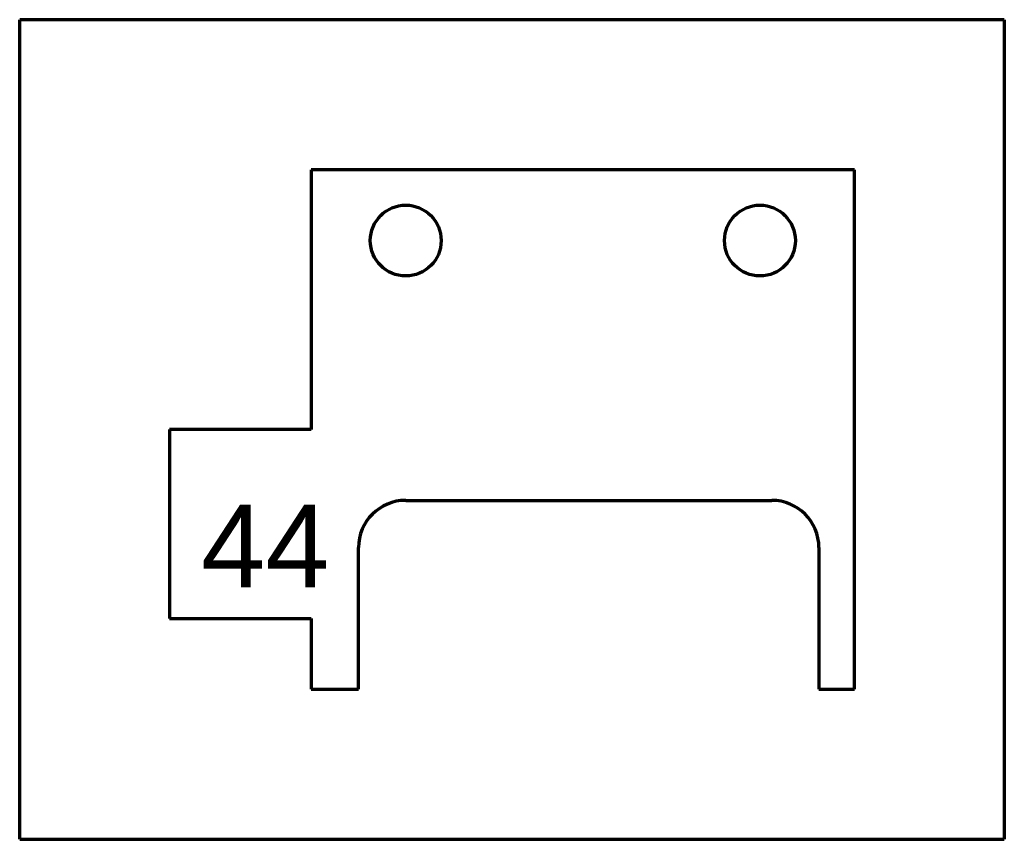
# Model space of a CAD drawing. Header units: millimetres. Extents: x 116.2 to 157.9, y 105.9 to 140.6.
import ezdxf

# ---------------------------------------------------------------- set-up
doc = ezdxf.new("R2010")
doc.units = ezdxf.units.MM
doc.layers.add('1', color=7, linetype='Continuous', true_color=0xffffff)
doc.styles.add('Arial', font='Arial')

msp = doc.modelspace()

# ---------------------------------------------------------------- linework, layer by layer
at = {"layer": '1', "color": 8, "linetype": 'Continuous', "lineweight": 70}
for p, q in [((116.171846, 105.852814), (116.171846, 140.552814)), ((157.871846, 140.552814), (116.171846, 140.552814)), ((157.871846, 140.552814), (157.871846, 105.852814)), ((116.171846, 105.852814), (157.871846, 105.852814))]:
    msp.add_line(p, q, dxfattribs=at)
at = {"layer": '1', "color": 175, "linetype": 'Continuous', "lineweight": 70}
for p, q in [((151.521846, 134.202814), (128.521846, 134.202814)), ((128.521846, 134.202814), (128.521846, 123.202814)), ((151.521846, 112.202814), (151.521846, 134.202814)), ((128.521846, 123.202814), (122.521846, 123.202814)), ((122.521846, 123.202814), (122.521846, 115.202814)), ((132.521846, 120.202814), (148.021846, 120.202814)), ((130.521846, 112.202814), (130.521846, 118.202814)), ((150.021846, 118.202814), (150.021846, 112.202814)), ((122.521846, 115.202814), (128.521846, 115.202814)), ((128.521846, 115.202814), (128.521846, 112.202814)), ((128.521846, 112.202814), (130.521846, 112.202814)), ((150.021846, 112.202814), (151.521846, 112.202814))]:
    msp.add_line(p, q, dxfattribs=at)
for centre in [(132.521846, 131.202814), (147.521846, 131.202814)]:
    msp.add_circle(centre, 1.5, dxfattribs=at)
for centre, start, end in [((132.521846, 118.202814), 90, 180), ((148.021846, 118.202814), 0, 90)]:
    msp.add_arc(centre, 2, start, end, dxfattribs=at)

# ---------------------------------------------------------------- texts
at = {"layer": '1', "color": 18, "linetype": 'Continuous', "lineweight": 13, "insert": (123.852541, 110.41001), "char_height": 3.5, "attachment_point": 7, "line_spacing_factor": 1.047437, "style": 'Arial'}
msp.add_mtext('\\fArial|b0|i0;\\W1.0000;44\\P ', dxfattribs=at)

doc.saveas('drawing.dxf')
